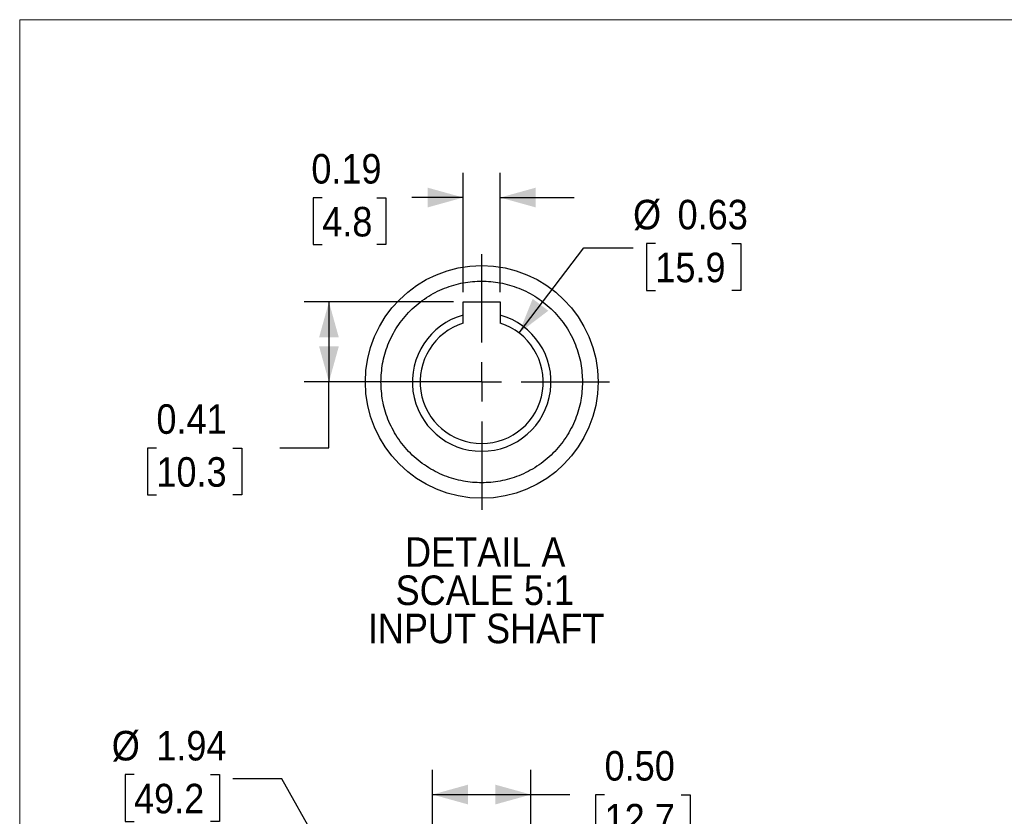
# Model space of a CAD drawing. Header units: inches. Extents: x 0 to 17, y 0 to 11.
# Tile 2 of 7: x 0 to 5, y 7 to 11. Entities that reach past the tile are written whole.
import ezdxf

# ---------------------------------------------------------------- set-up
doc = ezdxf.new("R2010")
doc.units = ezdxf.units.IN
doc.header["$MEASUREMENT"] = 0
doc.linetypes.add('SLD-Center', pattern=[0.75, 0.6, -0.05, 0.05, -0.05])
doc.linetypes.add('SLD-Solid', pattern=[0])
doc.layers.add('CENTER', color=40, linetype='SLD-Center')
doc.layers.add('SLD-DEFPOINTS', color=7, linetype='Continuous')
doc.layers.add('DIMENSIONS', color=140, linetype='SLD-Solid', lineweight=25)
doc.layers.add('TEXT', color=140, linetype='SLD-Solid', lineweight=25)
doc.styles.add('SLDTEXTSTYLE0', font='GOTHIC.TTF', dxfattribs={"width": 0.913})
doc.dimstyles.new('SLDDIMSTYLE10', dxfattribs={"dimtxt": 0.15, "dimasz": 0.18, "dimexe": 0, "dimexo": 0.0625, "dimgap": 0.0375, "dimtad": 0, "dimtih": 1, "dimtoh": 1, "dimrnd": 1e-09, "dimdsep": 46, "dimtxsty": 'SLDTEXTSTYLE0', "dimsah": 1, "dimcen": 0, "dimadec": 0, "dimazin": 2, "dimtfac": 1, "dimtofl": 0, "dimtmove": 0, "dimatfit": 3, "dimfxl": 0, "dimfrac": 2, "dimtolj": 1, "dimtzin": 12, "dimarcsym": 0})
doc.dimstyles.new('SLDDIMSTYLE11', dxfattribs={"dimtxt": 0.15, "dimasz": 0.18, "dimexe": 0, "dimexo": 0.0625, "dimgap": 0.0375, "dimtad": 0, "dimtih": 1, "dimtoh": 1, "dimrnd": 1e-09, "dimzin": 0, "dimdsep": 46, "dimtxsty": 'SLDTEXTSTYLE0', "dimsah": 1, "dimcen": 0.09, "dimadec": 0, "dimazin": 0, "dimtfac": 1, "dimtofl": 0, "dimtmove": 0, "dimatfit": 3, "dimfxl": 0, "dimfrac": 2, "dimtolj": 1, "dimtzin": 12, "dimarcsym": 0})
doc.dimstyles.new('SLDDIMSTYLE13', dxfattribs={"dimtxt": 0.15, "dimasz": 0.18, "dimexe": 0, "dimexo": 0.0625, "dimgap": 0.0375, "dimtad": 0, "dimtih": 1, "dimtoh": 1, "dimrnd": 1e-09, "dimzin": 12, "dimdsep": 46, "dimtxsty": 'SLDTEXTSTYLE0', "dimsah": 1, "dimcen": 0, "dimadec": 0, "dimazin": 3, "dimtfac": 1, "dimtofl": 0, "dimtmove": 0, "dimatfit": 3, "dimfxl": 0, "dimfrac": 2, "dimtolj": 1, "dimtzin": 12, "dimarcsym": 0})
doc.dimstyles.new('SLDDIMSTYLE9', dxfattribs={"dimtxt": 0.15, "dimasz": 0.18, "dimexe": 0, "dimexo": 0.0625, "dimgap": 0.0375, "dimtad": 0, "dimtih": 1, "dimtoh": 1, "dimrnd": 1e-09, "dimdsep": 46, "dimtxsty": 'SLDTEXTSTYLE0', "dimsah": 1, "dimcen": 0.09, "dimadec": 0, "dimazin": 2, "dimtfac": 1, "dimtmove": 0, "dimatfit": 0, "dimfxl": 0, "dimfrac": 2, "dimtolj": 1, "dimtzin": 12, "dimarcsym": 0})

# ---------------------------------------------------------------- blocks, each defined once
blk = doc.blocks.new('Block2')
at = {"color": 7, "linetype": 'SLD-Solid', "lineweight": 18}
for p in [(17, 11), (0, 0)]:
    blk.add_line(p, (0, 11), dxfattribs=at)
blk = doc.blocks.new('_D_17')
at = {"layer": 'DIMENSIONS'}
for p, q in [((2.2517, 9.6173), (2.2517, 10.2221)), ((2.4392, 9.6173), (2.4392, 10.2221)), ((1.536, 10.096), (1.4903, 10.096)), ((1.4903, 10.096), (1.4903, 9.8579)), ((1.8131, 10.096), (1.8588, 10.096)), ((1.8588, 10.096), (1.8588, 9.8579)), ((2.2517, 10.0971), (1.9903, 10.0971)), ((2.4392, 10.0971), (2.8142, 10.0971)), ((1.4903, 9.8579), (1.536, 9.8579)), ((1.8588, 9.8579), (1.8131, 9.8579))]:
    blk.add_line(p, q, dxfattribs=at)
for points in [[(2.2517, 10.0971), (2.0717, 10.1471), (2.0717, 10.0471)], [(2.4392, 10.0971), (2.6192, 10.0471), (2.6192, 10.1471)]]:
    blk.add_solid(points, dxfattribs=at)
at = {"layer": 'DIMENSIONS', "char_height": 0.15, "attachment_point": 1, "style": 'SLDTEXTSTYLE0'}
for s, insert in [('0.19', (1.4806, 10.3181)), ('4.8', (1.536, 10.0495))]:
    blk.add_mtext(s, dxfattribs=dict(at, insert=insert))
blk = doc.blocks.new('_D_18')
at = {"layer": 'DIMENSIONS'}
for p, q in [((2.2017, 9.5673), (1.445, 9.5673)), ((1.57, 9.5673), (1.57, 9.161)), ((2.2955, 9.161), (1.445, 9.161)), ((1.57, 8.8267), (1.57, 9.161)), ((0.6941, 8.8255), (0.6484, 8.8255)), ((0.6484, 8.8255), (0.6484, 8.5874)), ((1.0821, 8.8255), (1.1278, 8.8255)), ((1.1278, 8.8255), (1.1278, 8.5874)), ((1.32, 8.8267), (1.57, 8.8267)), ((0.6484, 8.5874), (0.6941, 8.5874)), ((1.1278, 8.5874), (1.0821, 8.5874))]:
    blk.add_line(p, q, dxfattribs=at)
for points in [[(1.57, 9.5673), (1.52, 9.3873), (1.62, 9.3873)], [(1.57, 9.161), (1.62, 9.341), (1.52, 9.341)]]:
    blk.add_solid(points, dxfattribs=at)
at = {"layer": 'DIMENSIONS', "char_height": 0.15, "attachment_point": 1, "style": 'SLDTEXTSTYLE0'}
for s, insert in [('0.41', (0.6941, 9.0476)), ('10.3', (0.6941, 8.779))]:
    blk.add_mtext(s, dxfattribs=dict(at, insert=insert))
blk = doc.blocks.new('_D_19')
at = {"layer": 'DIMENSIONS'}
for p, q in [((3.227, 9.8636), (3.1813, 9.8636)), ((3.1813, 9.8636), (3.1813, 9.6255)), ((3.6149, 9.8636), (3.6606, 9.8636)), ((3.6606, 9.8636), (3.6606, 9.6255)), ((2.5349, 9.4096), (2.8639, 9.8415)), ((2.8639, 9.8415), (3.1139, 9.8415)), ((3.1813, 9.6255), (3.227, 9.6255)), ((3.6606, 9.6255), (3.6149, 9.6255))]:
    blk.add_line(p, q, dxfattribs=at)
blk.add_solid([(2.5349, 9.4096), (2.6838, 9.5225), (2.6042, 9.5831)], dxfattribs=at)
at = {"layer": 'DIMENSIONS', "char_height": 0.15, "attachment_point": 1, "style": 'SLDTEXTSTYLE0'}
for s, insert in [('%%c', (3.1139, 10.0856)), ('0.63', (3.3401, 10.0856)), ('15.9', (3.227, 9.8171))]:
    blk.add_mtext(s, dxfattribs=dict(at, insert=insert))
blk = doc.blocks.new('SW_NOTE_3')
at = {"layer": 'TEXT', "color": 0, "char_height": 0.15, "attachment_point": 2, "style": 'SLDTEXTSTYLE0'}
for s, insert in [('DETAIL A', (0.4031, 0.1916)), ('SCALE 5:1', (0.401, -0.0024)), ('INPUT SHAFT', (0.4075, -0.1963))]:
    blk.add_mtext(s, dxfattribs=dict(at, insert=insert))
blk = doc.blocks.new('SW_CENTERMARKSYMBOL_10')
at = {"layer": 'CENTER', "color": 0}
for p, q in [((0, 0.2), (0, 0.6486)), ((0, 0), (0, 0.1)), ((-0.2, 0), (-0.6486, 0)), ((0, 0), (-0.1, 0)), ((0, 0), (0, -0.1)), ((0, 0), (0.1, 0)), ((0.2, 0), (0.6486, 0)), ((0, -0.2), (0, -0.6486))]:
    blk.add_line(p, q, dxfattribs=at)
blk = doc.blocks.new('_D_20')
at = {"layer": 'DIMENSIONS'}
for p, q in [((2.0955, 6.5524), (2.0955, 7.1913)), ((2.5955, 6.5524), (2.5955, 7.1913)), ((2.0955, 7.0663), (2.5955, 7.0663)), ((2.5955, 7.0663), (2.7922, 7.0663)), ((2.9694, 7.0652), (2.9237, 7.0652)), ((2.9237, 7.0652), (2.9237, 6.827)), ((3.3573, 7.0652), (3.403, 7.0652)), ((3.403, 7.0652), (3.403, 6.827)), ((2.9237, 6.827), (2.9694, 6.827)), ((3.403, 6.827), (3.3573, 6.827))]:
    blk.add_line(p, q, dxfattribs=at)
for points in [[(2.0955, 7.0663), (2.2755, 7.0163), (2.2755, 7.1163)], [(2.5955, 7.0663), (2.4155, 7.1163), (2.4155, 7.0163)]]:
    blk.add_solid(points, dxfattribs=at)
at = {"layer": 'DIMENSIONS', "char_height": 0.15, "attachment_point": 1, "style": 'SLDTEXTSTYLE0'}
for s, insert in [('0.50', (2.9694, 7.2872)), ('12.7', (2.9694, 7.0186))]:
    blk.add_mtext(s, dxfattribs=dict(at, insert=insert))
blk = doc.blocks.new('_D_22')
at = {"layer": 'DIMENSIONS'}
for p, q in [((0.5805, 7.1674), (0.5348, 7.1674)), ((0.5348, 7.1674), (0.5348, 6.9292)), ((0.9684, 7.1674), (1.0141, 7.1674)), ((1.0141, 7.1674), (1.0141, 6.9292)), ((1.3315, 7.1453), (1.0815, 7.1453)), ((1.87, 6.1895), (1.3315, 7.1453)), ((0.5348, 6.9292), (0.5805, 6.9292)), ((1.0141, 6.9292), (0.9684, 6.9292))]:
    blk.add_line(p, q, dxfattribs=at)
blk.add_solid([(1.87, 6.1895), (1.8252, 6.3709), (1.7381, 6.3218)], dxfattribs=at)
at = {"layer": 'DIMENSIONS', "char_height": 0.15, "attachment_point": 1, "style": 'SLDTEXTSTYLE0'}
for s, insert in [('%%c', (0.4674, 7.3894)), ('1.94', (0.6936, 7.3894)), ('49.2', (0.5805, 7.1208))]:
    blk.add_mtext(s, dxfattribs=dict(at, insert=insert))

msp = doc.modelspace()

# ---------------------------------------------------------------- linework, layer by layer
for p, q in [((2.2517, 9.5673), (2.4392, 9.5673)), ((2.2517, 9.5002), (2.2517, 9.5673)), ((2.4392, 9.5673), (2.4392, 9.5002)), ((2.2517, 9.4592), (2.2517, 9.5002)), ((2.4392, 9.5002), (2.4392, 9.4592))]:
    msp.add_line(p, q)
msp.add_circle((2.3455, 9.161), 0.5906)
for radius, start, end in [(0.352, 105.4477, 74.5523), (0.3126, 107.4519, 72.5481)]:
    msp.add_arc((2.3455, 9.161), radius, start, end)
for points in [[(1.8337, 9.161), (1.8353, 9.1922), (1.8388, 9.2565), (1.8672, 9.3519), (1.9144, 9.4436), (1.981, 9.5254), (2.0628, 9.5919), (2.1546, 9.6394), (2.25, 9.6669), (2.3455, 9.6756), (2.441, 9.6669), (2.5364, 9.6394), (2.6281, 9.5919), (2.71, 9.5254), (2.7765, 9.4436), (2.8237, 9.3519), (2.8522, 9.2565), (2.8556, 9.1922), (2.8573, 9.161)], [(2.8573, 9.161), (2.8556, 9.1297), (2.8522, 9.0654), (2.8237, 8.9701), (2.7765, 8.8783), (2.71, 8.7965), (2.6281, 8.73), (2.5364, 8.6825), (2.441, 8.655), (2.3455, 8.6463), (2.25, 8.655), (2.1546, 8.6825), (2.0628, 8.73), (1.981, 8.7965), (1.9144, 8.8783), (1.8672, 8.9701), (1.8388, 9.0654), (1.8353, 9.1297), (1.8337, 9.161)]]:
    msp.add_open_spline(points, degree=3, knots=[0, 0, 0, 0, 0.058258, 0.120006, 0.18432, 0.25, 0.31568, 0.379994, 0.441742, 0.5, 0.558258, 0.620006, 0.68432, 0.75, 0.81568, 0.879994, 0.941742, 1, 1, 1, 1])

# ---------------------------------------------------------------- block references
at = {"layer": 'CENTER'}
msp.add_blockref('SW_CENTERMARKSYMBOL_10', (2.3455, 9.161), dxfattribs=at)
at = {"layer": 'SLD-DEFPOINTS'}
msp.add_blockref('Block2', (0, 0), dxfattribs=at)
at = {"layer": 'TEXT'}
msp.add_blockref('SW_NOTE_3', (1.9603, 8.1808), dxfattribs=at)

# ---------------------------------------------------------------- dimensions: what is measured, and where the dimension line sits
at = {"layer": 'DIMENSIONS'}
for base, p1, p2, dimstyle, picture, middle in [((2.4392, 10.0971), (2.2517, 9.5673), (2.4392, 9.5673), 'SLDDIMSTYLE9', '_D_17', (1.6746, 10.0971)), ((2.0955, 7.0663), (2.5955, 6.5024), (2.0955, 6.5024), 'SLDDIMSTYLE11', '_D_20', (3.1634, 7.0663))]:
    dim = msp.add_linear_dim(base=base, p1=p1, p2=p2, dimstyle=dimstyle, dxfattribs=at)
    dim.commit()
    dim.dimension.update_dxf_attribs({"geometry": picture, "text_midpoint": middle, "dimtype": 160})
for p1, p2, dimstyle, picture, middle in [((2.1561, 8.9123), (2.5349, 9.4096), 'SLDDIMSTYLE10', '_D_19', (3.421, 9.8415)), ((2.8209, 4.502), (1.87, 6.1895), 'SLDDIMSTYLE13', '_D_22', (0.7744, 7.1453))]:
    dim = msp.add_diameter_dim_2p(p1=p1, p2=p2, dimstyle=dimstyle, dxfattribs=at)
    dim.commit()
    dim.dimension.update_dxf_attribs({"geometry": picture, "text_midpoint": middle, "dimtype": 163})
dim = msp.add_linear_dim(base=(1.57, 9.161), p1=(2.2517, 9.5673), p2=(2.3455, 9.161), angle=90, dimstyle='SLDDIMSTYLE9', dxfattribs=at)
dim.commit()
dim.dimension.update_dxf_attribs({"geometry": '_D_18', "text_midpoint": (1.57, 8.8267), "dimtype": 160})

doc.saveas('drawing.dxf')
